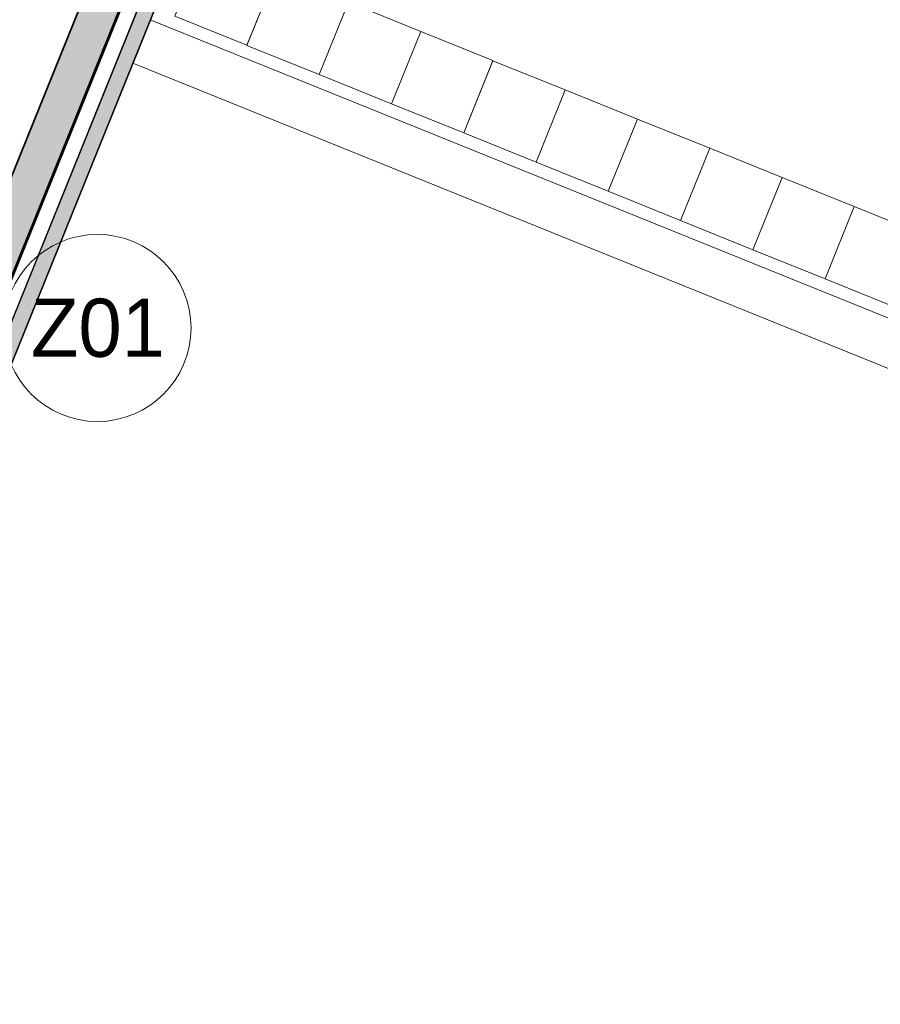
# Model space of a CAD drawing. Header units: millimetres. Extents: x -526411 to -400573, y 47353 to 130199.
# Tile 116 of 256: x -483206 to -477686, y 62783 to 69100. Entities that reach past the tile are written whole.
import ezdxf

# ---------------------------------------------------------------- set-up
doc = ezdxf.new("R2010")
doc.units = ezdxf.units.MM
for name, color, linetype, lineweight in [('01_ALGEMEEN', 7, 'Continuous', 18), ('A-FLOR', 192, 'Continuous', 18), ('I-FURN-IDEN', 211, 'Continuous', 18), ('m-pg-03_AI_dwg', 8, 'Continuous', 18)]:
    doc.layers.add(name, color=color, linetype=linetype, lineweight=lineweight)
doc.styles.add('Frutiger_5', font='Frutrg__0.ttf', dxfattribs={"height": 373.143564})

# ---------------------------------------------------------------- blocks, each defined once
blk = doc.blocks.new('m-pg-03_AI_dwg_block 32-639000-3e Verdieping - Percelen telling LI')
at = {"layer": '01_ALGEMEEN', "color": 253, "lineweight": 25}
blk.add_line((-939.31, -1218.81), (-524.53, -192.19), dxfattribs=at)
blk = doc.blocks.new('m-pg-03_AI_dwg_block 33-639001-3e Verdieping - Percelen telling LI')
at = {"layer": '01_ALGEMEEN', "color": 253, "lineweight": 25}
blk.add_line((-941.81, -1212.95), (-530.41, -194.67), dxfattribs=at)
blk = doc.blocks.new('m-pg-03_AI_dwg_block 1047-640015-3e Verdieping - Percelen telling LI')
at = {"layer": '01_ALGEMEEN', "color": 253, "lineweight": 25}
for p, q in [((-774.98, -757.96), (-678.97, -520.33)), ((-838.48, -915.12), (-774.98, -757.96))]:
    blk.add_line(p, q, dxfattribs=at)
blk = doc.blocks.new('m-pg-03_AI_dwg_block 1048-640016-3e Verdieping - Percelen telling LI')
at = {"layer": '01_ALGEMEEN', "color": 253, "lineweight": 25}
blk.add_line((-828.04, -919.34), (-544.77, -218.22), dxfattribs=at)
blk = doc.blocks.new('m-pg-03_AI_dwg_block 1673-640641-3e Verdieping - Percelen telling LI')
at = {"layer": '01_ALGEMEEN', "color": 253, "lineweight": 25, "flags": 128}
blk.add_lwpolyline([(-530.41, -194.67), (-524.55, -192.18), (-939.32, -1218.81), (-941.81, -1212.95)], close=True, dxfattribs=at)
blk = doc.blocks.new('m-pg-03_AI_dwg_block 1674-640642-3e Verdieping - Percelen telling LI')
at = {"layer": '01_ALGEMEEN'}
blk.add_hatch(color=10, dxfattribs=at).paths.add_polyline_path([(-939.32, -1218.81), (-524.55, -192.18), (-530.41, -194.67), (-941.81, -1212.95)], flags=0)
at = {"layer": '01_ALGEMEEN', "color": 133, "flags": 128}
blk.add_lwpolyline([(-530.41, -194.67), (-524.55, -192.18), (-939.32, -1218.81), (-941.81, -1212.95)], close=True, dxfattribs=at)
blk = doc.blocks.new('m-pg-03_AI_dwg_block 1675-640643-3e Verdieping - Percelen telling LI')
at = {"layer": '01_ALGEMEEN', "color": 213, "lineweight": 13}
blk.add_line((-524.55, -192.18), (-939.32, -1218.81), dxfattribs=at)
blk = doc.blocks.new('m-pg-03_AI_dwg_block 1676-640644-3e Verdieping - Percelen telling LI')
at = {"layer": '01_ALGEMEEN', "color": 213, "lineweight": 13}
blk.add_line((-941.81, -1212.95), (-530.41, -194.67), dxfattribs=at)
blk = doc.blocks.new('m-pg-03_AI_dwg_block 1677-640645-3e Verdieping - Percelen telling LI')
at = {"layer": '01_ALGEMEEN', "color": 133}
blk.add_line((-524.55, -192.18), (-939.32, -1218.81), dxfattribs=at)
blk = doc.blocks.new('m-pg-03_AI_dwg_block 1678-640646-3e Verdieping - Percelen telling LI')
at = {"layer": '01_ALGEMEEN', "color": 133}
blk.add_line((-941.81, -1212.95), (-530.41, -194.67), dxfattribs=at)
blk = doc.blocks.new('m-pg-03_AI_dwg_block 1679-640647-3e Verdieping - Percelen telling LI')
at = {"layer": '01_ALGEMEEN', "color": 53, "lineweight": 35, "flags": 128}
blk.add_lwpolyline([(-546.7, -192.95), (-536.68, -197), (-944.72, -1206.92), (-954.74, -1202.87), (-555.81, -215.49)], dxfattribs=at)
blk = doc.blocks.new('m-pg-03_AI_dwg_block 1680-640648-3e Verdieping - Percelen telling LI')
at = {"layer": '01_ALGEMEEN'}
blk.add_hatch(color=10, dxfattribs=at).paths.add_polyline_path([(-944.72, -1206.92), (-536.68, -197), (-546.7, -192.95), (-954.74, -1202.87)], flags=0)
at = {"layer": '01_ALGEMEEN', "color": 133, "flags": 128}
blk.add_lwpolyline([(-546.7, -192.95), (-536.68, -197), (-944.72, -1206.92), (-954.74, -1202.87), (-555.81, -215.49)], dxfattribs=at)
blk = doc.blocks.new('m-pg-03_AI_dwg_block 1681-640649-3e Verdieping - Percelen telling LI')
at = {"layer": '01_ALGEMEEN', "color": 133}
blk.add_line((-536.68, -197), (-944.72, -1206.92), dxfattribs=at)
blk = doc.blocks.new('m-pg-03_AI_dwg_block 1682-640650-3e Verdieping - Percelen telling LI')
at = {"layer": '01_ALGEMEEN', "color": 133}
blk.add_line((-954.74, -1202.87), (-555.81, -215.49), dxfattribs=at)
blk = doc.blocks.new('m-pg-03_AI_dwg_block 2008-640975-3e Verdieping - Percelen telling LI')
at = {"layer": '01_ALGEMEEN', "color": 133, "flags": 128}
blk.add_lwpolyline([(-535.06, -218.2), (-222.17, -344.64), (-436.67, -876.73), (-749.97, -750.13)], dxfattribs=at)
blk = doc.blocks.new('m-pg-03_AI_dwg_block 2009-640976-3e Verdieping - Percelen telling LI')
at = {"layer": '01_ALGEMEEN', "color": 133, "flags": 128}
blk.add_lwpolyline([(-540.11, -230.74), (-239.75, -352.1), (-444.14, -859.14), (-744.9, -737.61)], dxfattribs=at)
blk = doc.blocks.new('m-pg-03_AI_dwg_block 2005-641148-3e Verdieping - Percelen telling LI')
for name in ['m-pg-03_AI_dwg_block 2008-640975-3e Verdieping - Percelen telling LI', 'm-pg-03_AI_dwg_block 2009-640976-3e Verdieping - Percelen telling LI']:
    blk.add_blockref(name, (0, 0))
blk = doc.blocks.new('m-pg-03_AI_dwg_block 2-641149-3e Verdieping - Percelen telling LI')
for name in ['m-pg-03_AI_dwg_block 2005-641148-3e Verdieping - Percelen telling LI', 'm-pg-03_AI_dwg_block 1679-640647-3e Verdieping - Percelen telling LI', 'm-pg-03_AI_dwg_block 1680-640648-3e Verdieping - Percelen telling LI', 'm-pg-03_AI_dwg_block 1682-640650-3e Verdieping - Percelen telling LI', 'm-pg-03_AI_dwg_block 1673-640641-3e Verdieping - Percelen telling LI', 'm-pg-03_AI_dwg_block 1674-640642-3e Verdieping - Percelen telling LI', 'm-pg-03_AI_dwg_block 1675-640643-3e Verdieping - Percelen telling LI', 'm-pg-03_AI_dwg_block 1677-640645-3e Verdieping - Percelen telling LI', 'm-pg-03_AI_dwg_block 32-639000-3e Verdieping - Percelen telling LI', 'm-pg-03_AI_dwg_block 33-639001-3e Verdieping - Percelen telling LI', 'm-pg-03_AI_dwg_block 1676-640644-3e Verdieping - Percelen telling LI', 'm-pg-03_AI_dwg_block 1678-640646-3e Verdieping - Percelen telling LI', 'm-pg-03_AI_dwg_block 1681-640649-3e Verdieping - Percelen telling LI', 'm-pg-03_AI_dwg_block 1047-640015-3e Verdieping - Percelen telling LI', 'm-pg-03_AI_dwg_block 1048-640016-3e Verdieping - Percelen telling LI']:
    blk.add_blockref(name, (0, 0))
blk = doc.blocks.new('m-pg-03_AI_dwg_block 4169-643137-3e Verdieping - Percelen telling LI')
at = {"layer": '01_ALGEMEEN', "color": 9, "lineweight": 9, "flags": 128}
blk.add_lwpolyline([(-520.66, -799.96), (-541.53, -791.54), (-549.96, -812.42), (-529.08, -820.84)], close=True, dxfattribs=at)
blk = doc.blocks.new('m-pg-03_AI_dwg_block 4168-643138-3e Verdieping - Percelen telling LI')
blk.add_blockref('m-pg-03_AI_dwg_block 4169-643137-3e Verdieping - Percelen telling LI', (0, 0))
blk = doc.blocks.new('m-pg-03_AI_dwg_block 4171-643139-3e Verdieping - Percelen telling LI')
at = {"layer": '01_ALGEMEEN', "color": 9, "lineweight": 9, "flags": 128}
blk.add_lwpolyline([(-541.53, -791.53), (-562.41, -783.1), (-570.84, -803.98), (-549.96, -812.41)], close=True, dxfattribs=at)
blk = doc.blocks.new('m-pg-03_AI_dwg_block 4170-643140-3e Verdieping - Percelen telling LI')
blk.add_blockref('m-pg-03_AI_dwg_block 4171-643139-3e Verdieping - Percelen telling LI', (0, 0))
blk = doc.blocks.new('m-pg-03_AI_dwg_block 4173-643141-3e Verdieping - Percelen telling LI')
at = {"layer": '01_ALGEMEEN', "color": 9, "lineweight": 9, "flags": 128}
blk.add_lwpolyline([(-562.41, -783.09), (-583.29, -774.67), (-591.71, -795.55), (-570.83, -803.97)], close=True, dxfattribs=at)
blk = doc.blocks.new('m-pg-03_AI_dwg_block 4172-643142-3e Verdieping - Percelen telling LI')
blk.add_blockref('m-pg-03_AI_dwg_block 4173-643141-3e Verdieping - Percelen telling LI', (0, 0))
blk = doc.blocks.new('m-pg-03_AI_dwg_block 4175-643143-3e Verdieping - Percelen telling LI')
at = {"layer": '01_ALGEMEEN', "color": 9, "lineweight": 9, "flags": 128}
blk.add_lwpolyline([(-583.28, -774.66), (-604.16, -766.23), (-612.59, -787.11), (-591.71, -795.54)], close=True, dxfattribs=at)
blk = doc.blocks.new('m-pg-03_AI_dwg_block 4174-643144-3e Verdieping - Percelen telling LI')
blk.add_blockref('m-pg-03_AI_dwg_block 4175-643143-3e Verdieping - Percelen telling LI', (0, 0))
blk = doc.blocks.new('m-pg-03_AI_dwg_block 4177-643145-3e Verdieping - Percelen telling LI')
at = {"layer": '01_ALGEMEEN', "color": 9, "lineweight": 9, "flags": 128}
blk.add_lwpolyline([(-604.16, -766.23), (-625.04, -757.8), (-633.47, -778.68), (-612.59, -787.11)], close=True, dxfattribs=at)
blk = doc.blocks.new('m-pg-03_AI_dwg_block 4176-643146-3e Verdieping - Percelen telling LI')
blk.add_blockref('m-pg-03_AI_dwg_block 4177-643145-3e Verdieping - Percelen telling LI', (0, 0))
blk = doc.blocks.new('m-pg-03_AI_dwg_block 4179-643147-3e Verdieping - Percelen telling LI')
at = {"layer": '01_ALGEMEEN', "color": 9, "lineweight": 9, "flags": 128}
blk.add_lwpolyline([(-625.04, -757.79), (-645.92, -749.37), (-654.34, -770.24), (-633.46, -778.67)], close=True, dxfattribs=at)
blk = doc.blocks.new('m-pg-03_AI_dwg_block 4178-643148-3e Verdieping - Percelen telling LI')
blk.add_blockref('m-pg-03_AI_dwg_block 4179-643147-3e Verdieping - Percelen telling LI', (0, 0))
blk = doc.blocks.new('m-pg-03_AI_dwg_block 4181-643149-3e Verdieping - Percelen telling LI')
at = {"layer": '01_ALGEMEEN', "color": 9, "lineweight": 9, "flags": 128}
blk.add_lwpolyline([(-645.91, -749.36), (-666.79, -740.93), (-675.22, -761.81), (-654.34, -770.24)], close=True, dxfattribs=at)
blk = doc.blocks.new('m-pg-03_AI_dwg_block 4180-643150-3e Verdieping - Percelen telling LI')
blk.add_blockref('m-pg-03_AI_dwg_block 4181-643149-3e Verdieping - Percelen telling LI', (0, 0))
blk = doc.blocks.new('m-pg-03_AI_dwg_block 4183-643151-3e Verdieping - Percelen telling LI')
at = {"layer": '01_ALGEMEEN', "color": 9, "lineweight": 9, "flags": 128}
blk.add_lwpolyline([(-666.79, -740.92), (-687.67, -732.5), (-696.09, -753.38), (-675.22, -761.8)], close=True, dxfattribs=at)
blk = doc.blocks.new('m-pg-03_AI_dwg_block 4182-643152-3e Verdieping - Percelen telling LI')
blk.add_blockref('m-pg-03_AI_dwg_block 4183-643151-3e Verdieping - Percelen telling LI', (0, 0))
blk = doc.blocks.new('m-pg-03_AI_dwg_block 4185-643153-3e Verdieping - Percelen telling LI')
at = {"layer": '01_ALGEMEEN', "color": 9, "lineweight": 9, "flags": 128}
blk.add_lwpolyline([(-687.66, -732.49), (-708.54, -724.06), (-716.97, -744.94), (-696.09, -753.37)], close=True, dxfattribs=at)
blk = doc.blocks.new('m-pg-03_AI_dwg_block 4184-643154-3e Verdieping - Percelen telling LI')
blk.add_blockref('m-pg-03_AI_dwg_block 4185-643153-3e Verdieping - Percelen telling LI', (0, 0))
blk = doc.blocks.new('m-pg-03_AI_dwg_block 4187-643155-3e Verdieping - Percelen telling LI')
at = {"layer": '01_ALGEMEEN', "color": 9, "lineweight": 9, "flags": 128}
blk.add_lwpolyline([(-708.54, -724.06), (-729.42, -715.63), (-737.85, -736.51), (-716.97, -744.93)], close=True, dxfattribs=at)
blk = doc.blocks.new('m-pg-03_AI_dwg_block 4186-643156-3e Verdieping - Percelen telling LI')
blk.add_blockref('m-pg-03_AI_dwg_block 4187-643155-3e Verdieping - Percelen telling LI', (0, 0))
blk = doc.blocks.new('m-pg-03_AI_dwg-638970-3e Verdieping - Percelen telling LI')
for name in ['m-pg-03_AI_dwg_block 2-641149-3e Verdieping - Percelen telling LI', 'm-pg-03_AI_dwg_block 4186-643156-3e Verdieping - Percelen telling LI', 'm-pg-03_AI_dwg_block 4184-643154-3e Verdieping - Percelen telling LI', 'm-pg-03_AI_dwg_block 4182-643152-3e Verdieping - Percelen telling LI', 'm-pg-03_AI_dwg_block 4180-643150-3e Verdieping - Percelen telling LI', 'm-pg-03_AI_dwg_block 4178-643148-3e Verdieping - Percelen telling LI', 'm-pg-03_AI_dwg_block 4176-643146-3e Verdieping - Percelen telling LI', 'm-pg-03_AI_dwg_block 4174-643144-3e Verdieping - Percelen telling LI', 'm-pg-03_AI_dwg_block 4172-643142-3e Verdieping - Percelen telling LI', 'm-pg-03_AI_dwg_block 4170-643140-3e Verdieping - Percelen telling LI', 'm-pg-03_AI_dwg_block 4168-643138-3e Verdieping - Percelen telling LI']:
    blk.add_blockref(name, (0, 0))
blk = doc.blocks.new('00_KU_meubel_tag - 00_KU_meubel_tag-3198169-3e Verdieping - Percelen telling LI')
at = {"layer": 'I-FURN-IDEN'}
blk.add_circle((0, 0), 3, dxfattribs=at)
for start, end in [(360, 180), (180, 360)]:
    blk.add_arc((0, 0), 3, start, end, dxfattribs=at)

msp = doc.modelspace()

# ---------------------------------------------------------------- linework, layer by layer
at = {"layer": 'A-FLOR'}
msp.add_line((-486235.1, 60063.6), (-477735.8, 81099.7), dxfattribs=at)

# ---------------------------------------------------------------- block references
at = {"layer": 'I-FURN-IDEN', "xscale": 199.9999999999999, "yscale": 199.9999999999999, "zscale": 199.9999999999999}
msp.add_blockref('00_KU_meubel_tag - 00_KU_meubel_tag-3198169-3e Verdieping - Percelen telling LI', (-482707.1, 67122), dxfattribs=at)
at = {"layer": 'm-pg-03_AI_dwg', "color": 133, "xscale": 22.2068924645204, "yscale": 22.2068924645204, "zscale": 22.2068924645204}
msp.add_blockref('m-pg-03_AI_dwg-638970-3e Verdieping - Percelen telling LI', (-465826.5, 85478), dxfattribs=at)

# ---------------------------------------------------------------- texts
at = {"layer": 'I-FURN-IDEN', "insert": (-482704.1, 67310), "char_height": 373.14, "width": 1044, "attachment_point": 2, "line_spacing_factor": 1.017696, "style": 'Frutiger_5'}
msp.add_mtext('Z01', dxfattribs=at)

doc.saveas('drawing.dxf')
